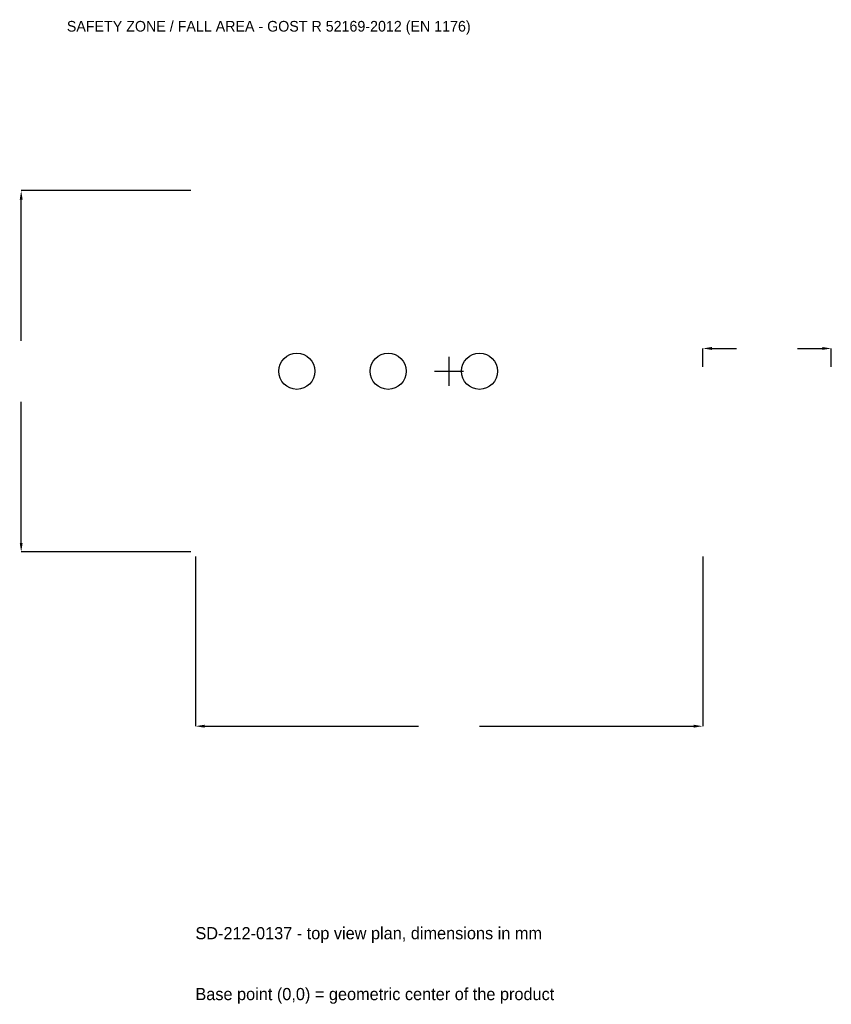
# Model space of a CAD drawing. Extents: x -6179 to 5500, y -9109 to 5059.
import ezdxf

# ---------------------------------------------------------------- set-up
doc = ezdxf.new("R2010")
doc.units = 0
for name, color, linetype in [('GP_MAF_zona_bezopasnosti', 1, 'Continuous'), ('ZSK_DANNYE', 3, 'Continuous'), ('ZSK_KONTUR', 7, 'Continuous'), ('ZSK_RAZMERY', 8, 'Continuous')]:
    doc.layers.add(name, color=color, linetype=linetype)
doc.dimstyles.new('ORION', dxfattribs={"dimtxt": 219, "dimasz": 131.4, "dimexe": 1.25, "dimexo": 65.7, "dimtad": 1, "dimcen": 2.5, "dimazin": 3, "dimtfac": 1, "dimtmove": 0, "dimatfit": 3})

# ---------------------------------------------------------------- blocks, each defined once
blk = doc.blocks.new('_CLOSEDFILLED')
at = {"color": 0, "linetype": 'BYBLOCK'}
blk.add_solid([(-1, 0.16), (0, 0), (-1, -0.16)], dxfattribs=at)
blk = doc.blocks.new('*D1')
for p, q in [((-3650, -2665.7), (-3650, -5107)), ((3650, -2665.7), (3650, -5107)), ((-3518.6, -5107), (-438, -5107)), ((438, -5107), (3518.6, -5107))]:
    blk.add_line(p, q)
at = {"layer": 'Defpoints'}
for p in [(-3650, -2600), (3650, -2600), (-3650, -5107)]:
    blk.add_point(p, dxfattribs=at)
at = {"layer": 'ZSK_RAZMERY', "xscale": 131.4, "yscale": 131.4, "rotation": 180}
blk.add_blockref('_CLOSEDFILLED', (-3650, -5107), dxfattribs=at)
at = {"layer": 'ZSK_RAZMERY', "xscale": 131.4, "yscale": 131.4}
blk.add_blockref('_CLOSEDFILLED', (3650, -5107), dxfattribs=at)
blk = doc.blocks.new('*D2')
for p, q in [((-3715.7, 2600), (-6157, 2600)), ((-6157, 438), (-6157, 2468.6)), ((-6157, -2468.6), (-6157, -438)), ((-3715.7, -2600), (-6157, -2600))]:
    blk.add_line(p, q)
at = {"layer": 'Defpoints'}
for p in [(-3650, 2600), (-6157, -2600), (-3650, -2600)]:
    blk.add_point(p, dxfattribs=at)
at = {"layer": 'ZSK_RAZMERY', "xscale": 131.4, "yscale": 131.4}
for p, rotation in [((-6157, 2600), 90), ((-6157, -2600), 270)]:
    blk.add_blockref('_CLOSEDFILLED', p, dxfattribs=dict(at, rotation=rotation))
blk = doc.blocks.new('*D3')
for p, q in [((3650, 65.7), (3650, 328.5)), ((3781.4, 328.5), (4137, 328.5)), ((5013, 328.5), (5368.6, 328.5)), ((5500, 65.7), (5500, 328.5))]:
    blk.add_line(p, q)
at = {"layer": 'Defpoints'}
for p in [(3650, 328.5), (3650, 0), (5500, 0)]:
    blk.add_point(p, dxfattribs=at)
at = {"layer": 'ZSK_RAZMERY', "xscale": 131.4, "yscale": 131.4, "rotation": 180}
blk.add_blockref('_CLOSEDFILLED', (3650, 328.5), dxfattribs=at)
at = {"layer": 'ZSK_RAZMERY', "xscale": 131.4, "yscale": 131.4}
blk.add_blockref('_CLOSEDFILLED', (5500, 328.5), dxfattribs=at)
blk = doc.blocks.new('B1')
at = {"layer": 'ZSK_KONTUR'}
for centre in [(-2190, 0), (-876, 0), (438, 0)]:
    blk.add_circle(centre, 260, dxfattribs=at)
at = {"layer": 'ZSK_RAZMERY'}
for p, q in [((0, -208), (0, 208)), ((-208, 0), (208, 0))]:
    blk.add_line(p, q, dxfattribs=at)
at = {"layer": 'GP_MAF_zona_bezopasnosti', "color": 1}
blk.add_text('SAFETY ZONE / FALL AREA - GOST R 52169-2012 (EN 1176)', height=153.3, dxfattribs=at).set_placement((-5500, 4888))
at = {"layer": 'ZSK_RAZMERY'}
dim = blk.add_linear_dim(base=(-6157, -2600), p1=(-3650, -2600), p2=(-3650, 2600), angle=90, dimstyle='ORION', dxfattribs=at)
dim.commit()
dim.dimension.update_dxf_attribs({"geometry": '*D2', "text_midpoint": (-6157, 0)})
for base, p1, p2, picture, middle in [((3650, 328.5), (3650, 0), (5500, 0), '*D3', (4575, 328.5)), ((-3650, -5107), (-3650, -2600), (3650, -2600), '*D1', (0, -5107))]:
    dim = blk.add_linear_dim(base=base, p1=p1, p2=p2, dimstyle='ORION', dxfattribs=at)
    dim.commit()
    dim.dimension.update_dxf_attribs({"geometry": picture, "text_midpoint": middle})

msp = doc.modelspace()

# ---------------------------------------------------------------- block references
msp.add_blockref('B1', (0, 0))

# ---------------------------------------------------------------- texts
at = {"layer": 'ZSK_DANNYE', "color": 3}
msp.add_text('SD-212-0137 - top view plan, dimensions in mm', height=175.2, dxfattribs=at).set_placement((-3650, -8173))
at = {"layer": 'ZSK_DANNYE', "color": 7}
msp.add_text('Base point (0,0) = geometric center of the product', height=175.2, dxfattribs=at).set_placement((-3650, -9049))

doc.saveas('drawing.dxf')
